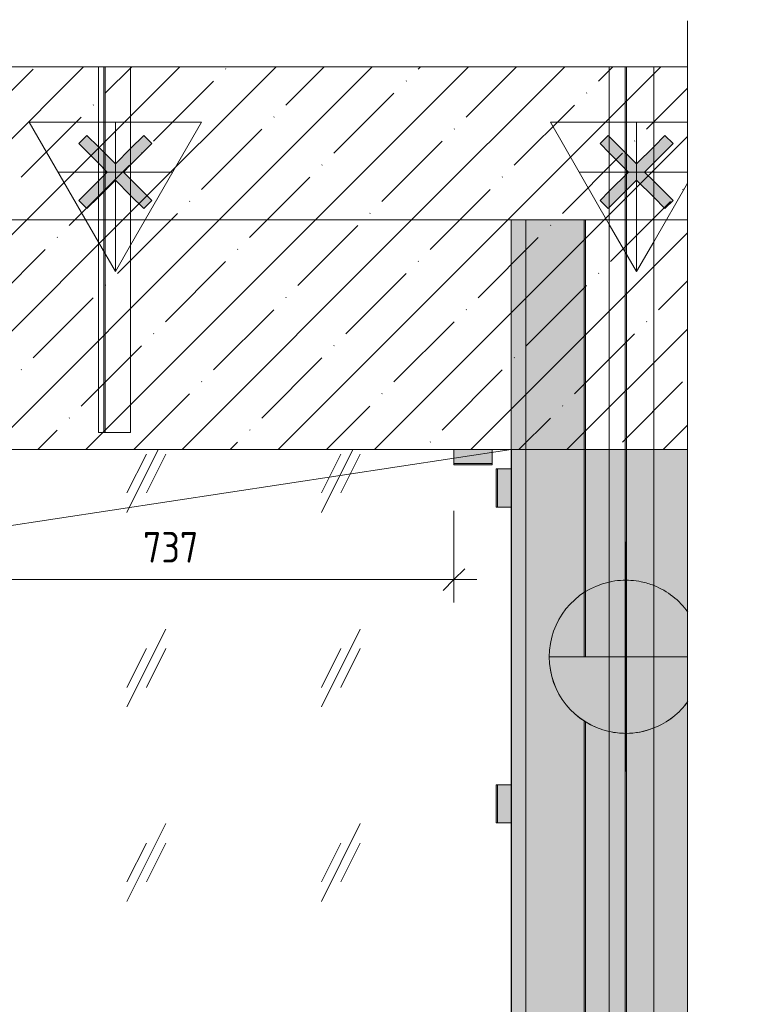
# Model space of a CAD drawing. Header units: millimetres. Extents: x -8351563 to -8343231, y 8501 to 6136062.
# Tile 19 of 42: x -8349493 to -8348529, y 10136 to 11421. Entities that reach past the tile are written whole.
import ezdxf

# ---------------------------------------------------------------- set-up
doc = ezdxf.new("R2010")
doc.units = ezdxf.units.MM
for name, color, linetype, lineweight in [('Обобщенные модели', 7, 'Continuous', 18), ('Окна', 7, 'Continuous', 18), ('Остекление', 7, 'Continuous', 18), ('Проем', 7, 'Continuous', 18), ('Размеры', 7, 'Continuous', 9), ('Размеры-20', 7, 'Continuous', 9), ('Стены', 7, 'Continuous', 18), ('Типовые аннотации', 7, 'Continuous', 18), ('Тонкие линии', 7, 'Continuous', 18), ('Элементы узлов', 7, 'Continuous', 18)]:
    doc.layers.add(name, color=color, linetype=linetype, lineweight=lineweight)
doc.styles.add('GOST Common', font='GOST_Common.ttf', dxfattribs={"width": 0.9, "height": 40})
doc.dimstyles.new('ADSK_Основной_2_0', dxfattribs={"dimscale": 304.8, "dimtxt": 40.2286, "dimasz": 0.092782, "dimexe": 0.098425, "dimexo": 0.19685, "dimgap": 0.032808, "dimtad": 1, "dimdec": 0, "dimzin": 0, "dimdsep": 46, "dimtxsty": 'GOST Common', "dimblk1": 'OBLIQUE', "dimblk2": 'OBLIQUE', "dimsah": 1, "dimcen": 0.09, "dimdle": 0.098425, "dimazin": 0, "dimtfac": 1, "dimtdec": 4, "dimtix": 1, "dimtmove": 0, "dimatfit": 3, "dimfxl": 1, "dimtvp": 1, "dimtfill": 1, "dimtolj": 1, "dimtzin": 0, "dimarcsym": 2})
pattern_1 = [(45, (-8349962.59, 58707.51), (-62.8618, 62.8618), []), (45, (-8349899.73, 58707.51), (-62.8618, 62.8618), [111.125, -22.225, 0.67056, -21.554])]
pattern_2 = [(0, (-8349962.588, 58707.508), (81.28, 20.32), [6.706, -54.254, 6.706, -379.374]), (0, (-8349962.588, 58707.508), (81.28, 20.32), [-67.666, -54.254, 6.706, -115.214, -203.2]), (0, (-8349962.588, 58707.508), (81.28, 20.32), [-243.84, 6.706, -54.254, 6.706, -135.534]), (0, (-8349962.588, 58707.508), (81.28, 20.32), [-311.506, -33.934, 6.706, -94.894]), (120, (-8349932.108, 58717.668), (-58.237636, 60.230545), [6.706, -54.254, 6.706, -379.374]), (120, (-8349932.108, 58717.668), (-58.237636, 60.230545), [-67.666, -54.254, 6.706, -115.214, -203.2]), (120, (-8349932.108, 58717.668), (-58.237636, 60.230545), [-243.84, 6.706, -54.254, 6.706, -135.534]), (120, (-8349932.108, 58717.668), (-58.237636, 60.230545), [-311.506, -33.934, 6.706, -94.894]), (240, (-8349921.948, 58758.308), (-23.042364, -80.550545), [6.706, -54.254, 6.706, -379.374]), (240, (-8349921.948, 58758.308), (-23.042364, -80.550545), [-67.666, -54.254, 6.706, -115.214, -203.2]), (240, (-8349921.948, 58758.308), (-23.042364, -80.550545), [-243.84, 6.706, -54.254, 6.706, -135.534]), (240, (-8349921.948, 58758.308), (-23.042364, -80.550545), [-311.506, -33.934, 6.706, -94.894])]

# ---------------------------------------------------------------- blocks, each defined once
blk = doc.blocks.new('okna_rehau_dvupolnoe - 2310х1800 _створка и глухое_-21120295-Схема устройства несущих элементов окон ПВХ')
at = {"layer": 'Проем', "true_color": 0xeaeaea}
h = blk.add_hatch(dxfattribs=at)
h.set_pattern_fill('FP_1', color=254, style=0, pattern_type=2)
h.set_pattern_definition([(243.435, (-8349810.18, 58885.31), (253.99965, 254.00056), [113.592, -454.369]), (243.435, (-8349835.58, 58859.91), (253.99965, 254.00056), [56.796, -511.165]), (243.435, (-8349810.18, 58859.91), (253.99965, 254.00056), [56.796, -511.165])])
h.paths.add_polyline_path([(-8349287.4, 9060), (-8348850.5, 9060), (-8348850.5, 10860), (-8351160.5, 10860), (-8351160.5, 9060), (-8349666.6, 9060)])
at = {"layer": 'Остекление', "color": 253, "true_color": 0xaaaaaa}
for p, q in [((-8351160.5, 10860), (-8348850.5, 10860)), ((-8348850.5, 10860), (-8351160.5, 10860)), ((-8348850.5, 10860), (-8348850.5, 9095))]:
    blk.add_line(p, q, dxfattribs=at)
at = {"layer": 'Проем', "color": 253, "true_color": 0xaaaaaa}
blk.add_line((-8350782.2, 10566.7), (-8348850.5, 10860), dxfattribs=at)
blk = doc.blocks.new('HILTI_s_Профиль_MFT-T - Профиль MFT-Ta 60x58x1_8 6m-V21-Схема устройства несущих элементов окон ПВХ')
at = {"layer": 'Обобщенные модели', "color": 9, "true_color": 0xddb3b4}
for p, q in [((-8348722.5, 10860), (-8348722.5, 11360)), ((-8348722.5, 10860), (-8348722.5, 11360)), ((-8348701.9, 11248.1), (-8348701.9, 11360)), ((-8348701.9, 10860), (-8348701.9, 11360)), ((-8348700.1, 10860), (-8348700.1, 11360)), ((-8348700.1, 11246.3), (-8348700.1, 11360)), ((-8348664.5, 10860), (-8348664.5, 11360)), ((-8348664.5, 11360), (-8348664.5, 10860)), ((-8348701.9, 11218.1), (-8348701.9, 11226.9)), ((-8348700.1, 11219.9), (-8348700.1, 11225.1)), ((-8348700.1, 10860), (-8348700.1, 11198.7)), ((-8348701.9, 10860), (-8348701.9, 11196.9)), ((-8348722.5, 9032.5), (-8348722.5, 10860)), ((-8348722.5, 9032.5), (-8348722.5, 10860)), ((-8348701.9, 10589.5), (-8348701.9, 10860)), ((-8348701.9, 9032.5), (-8348701.9, 10860)), ((-8348700.1, 9032.5), (-8348700.1, 10860)), ((-8348700.1, 10589.5), (-8348700.1, 10860)), ((-8348664.5, 9032.5), (-8348664.5, 10860)), ((-8348664.5, 10860), (-8348664.5, 9032.5)), ((-8348701.9, 9956.5), (-8348701.9, 10489.6)), ((-8348700.1, 9956.5), (-8348700.1, 10489.6))]:
    blk.add_line(p, q, dxfattribs=at)
blk = doc.blocks.new('HILTI_s_Кронштейн_MFT-MF_LM - Кронштейн MFT-MF 190 LM-V22-Схема устройства несущих элементов окон ПВХ')
at = {"layer": 'Элементы узлов', "true_color": 0xe2e2e2}
blk.add_hatch(color=254, dxfattribs=at).paths.add_polyline_path([(-8348724, 11174.8), (-8348686.9, 11211.9), (-8348649.8, 11174.8), (-8348639.2, 11185.4), (-8348676.3, 11222.5), (-8348639.2, 11259.6), (-8348649.8, 11270.2), (-8348686.9, 11233.1), (-8348724, 11270.2), (-8348734.6, 11259.6), (-8348697.6, 11222.5), (-8348734.6, 11185.4)])
at = {"layer": 'Элементы узлов', "color": 21, "true_color": 0xffaaaa}
blk.add_line((-8348701.9, 11072.5), (-8348701.9, 11360), dxfattribs=at)
at = {"layer": 'Элементы узлов', "color": 253, "true_color": 0xaaaaaa}
for p, q in [((-8348799.5, 11287.5), (-8348722.5, 11287.5)), ((-8348722.5, 11154.1), (-8348799.5, 11287.5)), ((-8348722.5, 11287.5), (-8348664.5, 11287.5)), ((-8348686.9, 11092.5), (-8348686.9, 11287.5)), ((-8348664.5, 11287.5), (-8348620.4, 11287.5)), ((-8348734.6, 11259.6), (-8348724, 11270.2)), ((-8348724, 11270.2), (-8348734.6, 11259.6)), ((-8348724, 11270.2), (-8348722.5, 11268.7)), ((-8348722.5, 11268.7), (-8348724, 11270.2)), ((-8348722.5, 11268.7), (-8348686.9, 11233.1)), ((-8348686.9, 11233.1), (-8348722.5, 11268.7)), ((-8348649.8, 11270.2), (-8348664.5, 11255.5)), ((-8348649.8, 11270.2), (-8348664.5, 11255.5)), ((-8348639.2, 11259.6), (-8348649.8, 11270.2)), ((-8348639.2, 11259.6), (-8348649.8, 11270.2)), ((-8348722.5, 11247.5), (-8348734.6, 11259.6)), ((-8348734.6, 11259.6), (-8348722.5, 11247.5)), ((-8348664.5, 11255.5), (-8348686.9, 11233.1)), ((-8348664.5, 11255.5), (-8348686.9, 11233.1)), ((-8348664.5, 11234.3), (-8348639.2, 11259.6)), ((-8348664.5, 11234.3), (-8348639.2, 11259.6)), ((-8348697.6, 11222.5), (-8348722.5, 11247.5)), ((-8348722.5, 11247.5), (-8348697.6, 11222.5)), ((-8348676.3, 11222.5), (-8348664.5, 11234.3)), ((-8348676.3, 11222.5), (-8348664.5, 11234.3)), ((-8348762, 11222.5), (-8348722.5, 11222.5)), ((-8348722.5, 11197.5), (-8348697.6, 11222.5)), ((-8348722.5, 11222.5), (-8348664.5, 11222.5)), ((-8348697.6, 11222.5), (-8348722.5, 11197.5)), ((-8348722.5, 11176.3), (-8348686.9, 11211.9)), ((-8348722.5, 11176.3), (-8348686.9, 11211.9)), ((-8348664.5, 11189.5), (-8348686.9, 11211.9)), ((-8348686.9, 11211.9), (-8348664.5, 11189.5)), ((-8348664.5, 11210.7), (-8348676.3, 11222.5)), ((-8348664.5, 11210.7), (-8348676.3, 11222.5)), ((-8348664.5, 11222.5), (-8348620.4, 11222.5)), ((-8348639.2, 11185.4), (-8348664.5, 11210.7)), ((-8348639.2, 11185.4), (-8348664.5, 11210.7)), ((-8348620.4, 11207.8), (-8348664.5, 11131.4)), ((-8348734.6, 11185.4), (-8348722.5, 11197.5)), ((-8348722.5, 11197.5), (-8348734.6, 11185.4)), ((-8348649.8, 11174.8), (-8348664.5, 11189.5)), ((-8348664.5, 11189.5), (-8348649.8, 11174.8)), ((-8348734.6, 11185.4), (-8348724, 11174.8)), ((-8348734.6, 11185.4), (-8348724, 11174.8)), ((-8348724, 11174.8), (-8348722.5, 11176.3)), ((-8348724, 11174.8), (-8348722.5, 11176.3)), ((-8348639.2, 11185.4), (-8348649.8, 11174.8)), ((-8348649.8, 11174.8), (-8348639.2, 11185.4)), ((-8348686.9, 11092.5), (-8348722.5, 11154.1)), ((-8348664.5, 11131.4), (-8348686.9, 11092.5))]:
    blk.add_line(p, q, dxfattribs=at)
blk = doc.blocks.new('HILTI_s_Кронштейн_MFT-MF_HS - Кронштейн MFT-MF 190 HS-V23-Схема устройства несущих элементов окон ПВХ')
at = {"layer": 'Элементы узлов', "true_color": 0xe2e2e2}
for points in [[(-8348701, 10489.5), (-8348701, 10589.5), (-8348801.1, 10589.5), (-8348797.6, 10563.6), (-8348787.7, 10539.5), (-8348771.8, 10518.8), (-8348751, 10502.9), (-8348726.9, 10492.9), (-8348718.7, 10491.8)], [(-8348701, 10489.5), (-8348675.2, 10492.9), (-8348651, 10502.9), (-8348630.3, 10518.8), (-8348620.4, 10531.8), (-8348620.4, 10589.5), (-8348701, 10589.5)]]:
    blk.add_hatch(color=254, dxfattribs=at).paths.add_polyline_path(points)
at = {"layer": 'Элементы узлов', "color": 21, "true_color": 0xffaaaa}
blk.add_line((-8348701, 10439.5), (-8348701, 10739.5), dxfattribs=at)
at = {"layer": 'Элементы узлов', "color": 253, "true_color": 0xaaaaaa}
for p, q in [((-8348701, 10489.5), (-8348701, 10689.5)), ((-8348801.1, 10589.5), (-8348722.5, 10589.5)), ((-8348722.5, 10589.5), (-8348801.1, 10589.5)), ((-8348722.5, 10589.5), (-8348664.5, 10589.5)), ((-8348701, 10589.5), (-8348722.5, 10589.5)), ((-8348701, 10589.5), (-8348701, 10489.5)), ((-8348664.5, 10589.5), (-8348701, 10589.5)), ((-8348701, 10489.5), (-8348701, 10589.5)), ((-8348664.5, 10589.5), (-8348620.4, 10589.5)), ((-8348620.4, 10589.5), (-8348664.5, 10589.5))]:
    blk.add_line(p, q, dxfattribs=at)
for start, end in [(102.6111, 257.4882), (93.913, 102.5118), (78.2609, 93.913), (68.3946, 78.2609), (35.649, 68.3946), (180, 257.5556), (291.6167, 324.4017), (291.6054, 324.351), (257.4882, 291.6054), (257.5556, 270), (270, 291.6167)]:
    blk.add_arc((-8348701, 10589.5), 100, start, end, dxfattribs=at)
blk = doc.blocks.new('HILTI_s_Профиль_MFT-T - Профиль MFT-Ta 60x42x1_8 6m-21127791-Схема устройства несущих элементов окон ПВХ')
at = {"layer": 'Обобщенные модели', "color": 254, "true_color": 0xe2c5df}
for p, q in [((-8349390, 10882.5), (-8349390, 11360)), ((-8349390, 10882.5), (-8349390, 11360)), ((-8349382.9, 11248.1), (-8349382.9, 11360)), ((-8349382.9, 10882.5), (-8349382.9, 11360)), ((-8349381.1, 10882.5), (-8349381.1, 11360)), ((-8349381.1, 11246.3), (-8349381.1, 11360)), ((-8349348, 10882.5), (-8349348, 11360)), ((-8349348, 11360), (-8349348, 10882.5)), ((-8349382.9, 11218.1), (-8349382.9, 11226.9)), ((-8349381.1, 11219.9), (-8349381.1, 11225.1)), ((-8349381.1, 10882.5), (-8349381.1, 11198.7)), ((-8349382.9, 10882.5), (-8349382.9, 11196.9)), ((-8349348, 10882.5), (-8349390, 10882.5)), ((-8349390, 10882.5), (-8349382.9, 10882.5)), ((-8349382.9, 10882.5), (-8349381.1, 10882.5)), ((-8349381.1, 10882.5), (-8349348, 10882.5))]:
    blk.add_line(p, q, dxfattribs=at)
blk = doc.blocks.new('HILTI_s_Кронштейн_MFT-MF_LM - Кронштейн MFT-MF 190 LM-V25-Схема устройства несущих элементов окон ПВХ')
at = {"layer": 'Элементы узлов', "true_color": 0xe2e2e2}
blk.add_hatch(color=254, dxfattribs=at).paths.add_polyline_path([(-8349405, 11174.8), (-8349367.9, 11211.9), (-8349330.8, 11174.8), (-8349320.2, 11185.4), (-8349357.3, 11222.5), (-8349320.2, 11259.6), (-8349330.8, 11270.2), (-8349367.9, 11233.1), (-8349405, 11270.2), (-8349415.6, 11259.6), (-8349378.6, 11222.5), (-8349415.6, 11185.4)])
at = {"layer": 'Элементы узлов', "color": 21, "true_color": 0xffaaaa}
blk.add_line((-8349382.9, 11072.5), (-8349382.9, 11360), dxfattribs=at)
at = {"layer": 'Элементы узлов', "color": 253, "true_color": 0xaaaaaa}
for p, q in [((-8349480.5, 11287.5), (-8349390, 11287.5)), ((-8349390, 11130.7), (-8349480.5, 11287.5)), ((-8349390, 11287.5), (-8349348, 11287.5)), ((-8349367.9, 11092.5), (-8349367.9, 11287.5)), ((-8349348, 11287.5), (-8349255.4, 11287.5)), ((-8349255.4, 11287.5), (-8349348, 11127)), ((-8349415.6, 11259.6), (-8349405, 11270.2)), ((-8349405, 11270.2), (-8349415.6, 11259.6)), ((-8349405, 11270.2), (-8349390, 11255.2)), ((-8349390, 11255.2), (-8349405, 11270.2)), ((-8349330.8, 11270.2), (-8349348, 11253)), ((-8349330.8, 11270.2), (-8349348, 11253)), ((-8349320.2, 11259.6), (-8349330.8, 11270.2)), ((-8349320.2, 11259.6), (-8349330.8, 11270.2)), ((-8349390, 11234), (-8349415.6, 11259.6)), ((-8349415.6, 11259.6), (-8349390, 11234)), ((-8349390, 11255.2), (-8349367.9, 11233.1)), ((-8349367.9, 11233.1), (-8349390, 11255.2)), ((-8349348, 11253), (-8349367.9, 11233.1)), ((-8349348, 11253), (-8349367.9, 11233.1)), ((-8349348, 11231.8), (-8349320.2, 11259.6)), ((-8349348, 11231.8), (-8349320.2, 11259.6)), ((-8349378.6, 11222.5), (-8349390, 11234)), ((-8349390, 11234), (-8349378.6, 11222.5)), ((-8349357.3, 11222.5), (-8349348, 11231.8)), ((-8349357.3, 11222.5), (-8349348, 11231.8)), ((-8349443, 11222.5), (-8349390, 11222.5)), ((-8349390, 11211), (-8349378.6, 11222.5)), ((-8349390, 11222.5), (-8349348, 11222.5)), ((-8349378.6, 11222.5), (-8349390, 11211)), ((-8349390, 11189.8), (-8349367.9, 11211.9)), ((-8349390, 11189.8), (-8349367.9, 11211.9)), ((-8349348, 11192), (-8349367.9, 11211.9)), ((-8349367.9, 11211.9), (-8349348, 11192)), ((-8349348, 11213.2), (-8349357.3, 11222.5)), ((-8349348, 11213.2), (-8349357.3, 11222.5)), ((-8349348, 11222.5), (-8349292.9, 11222.5)), ((-8349320.2, 11185.4), (-8349348, 11213.2)), ((-8349320.2, 11185.4), (-8349348, 11213.2)), ((-8349415.6, 11185.4), (-8349390, 11211)), ((-8349390, 11211), (-8349415.6, 11185.4)), ((-8349405, 11174.8), (-8349390, 11189.8)), ((-8349405, 11174.8), (-8349390, 11189.8)), ((-8349330.8, 11174.8), (-8349348, 11192)), ((-8349348, 11192), (-8349330.8, 11174.8)), ((-8349415.6, 11185.4), (-8349405, 11174.8)), ((-8349415.6, 11185.4), (-8349405, 11174.8)), ((-8349320.2, 11185.4), (-8349330.8, 11174.8)), ((-8349330.8, 11174.8), (-8349320.2, 11185.4)), ((-8349367.9, 11092.5), (-8349390, 11130.7)), ((-8349348, 11127), (-8349367.9, 11092.5))]:
    blk.add_line(p, q, dxfattribs=at)
blk = doc.blocks.new('HILTI_s_СПК_Пластина крепежная - HILTI_s_СПК_Пластина крепежная-21151139-Схема устройства несущих элементов окон ПВХ')
at = {"layer": 'Обобщенные модели', "true_color": 0xff0080}
for points in [[(-8350348.8, 10842), (-8350348.8, 10860), (-8350398.8, 10860), (-8350398.8, 10842)], [(-8350398.8, 10840), (-8350348.8, 10840), (-8350348.8, 10842), (-8350398.8, 10842)]]:
    blk.add_hatch(color=230, dxfattribs=at).paths.add_polyline_path(points)
at = {"layer": 'Обобщенные модели'}
for p, q in [((-8350398.8, 10842), (-8350398.8, 10860)), ((-8350398.8, 10860), (-8350348.8, 10860)), ((-8350348.8, 10860), (-8350348.8, 10842)), ((-8350398.8, 10840), (-8350398.8, 10842)), ((-8350398.8, 10842), (-8350348.8, 10842)), ((-8350398.8, 10840), (-8350348.8, 10840)), ((-8350348.8, 10842), (-8350348.8, 10840))]:
    blk.add_line(p, q, dxfattribs=at)
blk = doc.blocks.new('HILTI_s_СПК_Пластина крепежная - HILTI_s_СПК_Пластина крепежная-V43-Схема устройства несущих элементов окон ПВХ')
at = {"layer": 'Обобщенные модели', "true_color": 0xff0080}
for points in [[(-8348870.5, 10372.5), (-8348868.5, 10372.5), (-8348868.5, 10422.5), (-8348870.5, 10422.5)], [(-8348868.5, 10372.5), (-8348850.5, 10372.5), (-8348850.5, 10422.5), (-8348868.5, 10422.5)]]:
    blk.add_hatch(color=230, dxfattribs=at).paths.add_polyline_path(points)
at = {"layer": 'Обобщенные модели'}
for p, q in [((-8348870.5, 10422.5), (-8348868.5, 10422.5)), ((-8348870.5, 10422.5), (-8348870.5, 10372.5)), ((-8348868.5, 10422.5), (-8348850.5, 10422.5)), ((-8348868.5, 10422.5), (-8348868.5, 10372.5)), ((-8348850.5, 10422.5), (-8348850.5, 10372.5)), ((-8348868.5, 10372.5), (-8348870.5, 10372.5)), ((-8348850.5, 10372.5), (-8348868.5, 10372.5))]:
    blk.add_line(p, q, dxfattribs=at)
blk = doc.blocks.new('HILTI_s_СПК_Профиль 97х157 - Профиль для окна на выносе-21151141-Схема устройства несущих элементов окон ПВХ')
at = {"layer": 'Обобщенные модели', "true_color": 0xff0080}
for points in [[(-8348850.5, 8900), (-8348846.4, 8900), (-8348846.4, 11160), (-8348850.5, 11160), (-8348850.5, 8940.1)], [(-8348846.4, 8900), (-8348831.5, 8900), (-8348831.5, 11160), (-8348846.4, 11160), (-8348846.4, 8940.1)], [(-8348831.5, 8900), (-8348757.9, 8900), (-8348758, 9242.3), (-8348771.8, 9252.8), (-8348787.7, 9273.5), (-8348797.6, 9297.6), (-8348801.1, 9323.5), (-8348757.9, 9323.5), (-8348757.9, 9875.2), (-8348771.8, 9885.8), (-8348787.7, 9906.5), (-8348797.6, 9930.6), (-8348801.1, 9956.5), (-8348757.9, 9956.5), (-8348757.9, 10508.2), (-8348771.8, 10518.8), (-8348787.7, 10539.5), (-8348797.6, 10563.6), (-8348801.1, 10589.5), (-8348757.9, 10589.5), (-8348757.9, 11160), (-8348831.5, 11160), (-8348831.5, 8940.1)]]:
    blk.add_hatch(color=230, dxfattribs=at).paths.add_polyline_path(points)
h = blk.add_hatch(color=230, dxfattribs=at)
h.paths.add_polyline_path([(-8348757.9, 8900), (-8348755.5, 8900), (-8348755.6, 9240.4), (-8348757.9, 9242.2), (-8348757.9, 8964.3)])
h.paths.add_polyline_path([(-8348757.3, 9323.5), (-8348755.5, 9323.5), (-8348755.7, 9873.5), (-8348757.9, 9875.2), (-8348757.8, 9323.5)])
h.paths.add_polyline_path([(-8348757.3, 9956.5), (-8348755.5, 9956.5), (-8348755.6, 10506.4), (-8348757.9, 10508.2), (-8348757.9, 9956.5), (-8348757.6, 9956.5)])
h.paths.add_polyline_path([(-8348757.3, 10589.5), (-8348755.5, 10589.5), (-8348755.6, 11160), (-8348757.9, 11160), (-8348757.9, 10589.5), (-8348757.4, 10589.5)])
h = blk.add_hatch(color=230, dxfattribs=at)
h.paths.add_polyline_path([(-8348755.5, 8900), (-8348753.5, 8900), (-8348753.5, 9238.8), (-8348755.5, 9240.3), (-8348755.5, 8962.3)])
h.paths.add_polyline_path([(-8348755.5, 9323.5), (-8348753.5, 9323.5), (-8348753.5, 9871.8), (-8348755.5, 9873.3), (-8348755.5, 9399.6)])
h.paths.add_polyline_path([(-8348755.5, 9956.5), (-8348753.5, 9956.5), (-8348753.5, 10504.8), (-8348755.5, 10506.3), (-8348755.5, 10134.8)])
h.paths.add_polyline_path([(-8348753.5, 10589.5), (-8348753.5, 11160), (-8348755.5, 11160), (-8348755.5, 10589.5)])
at = {"layer": 'Обобщенные модели'}
for p, q in [((-8348850.5, 11160), (-8348850.5, 10860)), ((-8348850.5, 11160), (-8348850.3, 11160)), ((-8348850.3, 11160), (-8348847.5, 11160)), ((-8348847.5, 11160), (-8348846.4, 11160)), ((-8348846.4, 11160), (-8348831.5, 11160)), ((-8348831.5, 11160), (-8348757.9, 11160)), ((-8348831.5, 11160), (-8348831.5, 10860)), ((-8348757.9, 11160), (-8348755.6, 11160)), ((-8348755.6, 11160), (-8348755.5, 11160)), ((-8348755.5, 11160), (-8348753.5, 11160)), ((-8348755.5, 11160), (-8348755.5, 10860)), ((-8348753.5, 10860), (-8348753.5, 11160)), ((-8348850.5, 10860), (-8348850.5, 9040)), ((-8348831.5, 10860), (-8348831.5, 8900)), ((-8348755.5, 10860), (-8348755.5, 10589.5)), ((-8348753.5, 10589.5), (-8348753.5, 10860)), ((-8348755.5, 10506.3), (-8348755.5, 9956.5)), ((-8348753.5, 9956.5), (-8348753.5, 10504.8))]:
    blk.add_line(p, q, dxfattribs=at)
blk = doc.blocks.new('HILTI_Линия_Разрыва - Тип 1-21305836-Схема устройства несущих элементов окон ПВХ')
at = {"layer": 'Элементы узлов'}
blk.add_line((-8350047, 11360), (-8348620.4, 11360), dxfattribs=at)
blk = doc.blocks.new('HILTI_Линия_Разрыва - Тип 1-21305747-Схема устройства несущих элементов окон ПВХ')
at = {"layer": 'Элементы узлов'}
blk.add_line((-8351518.7, 8561.1), (-8351518.7, 9938.5), dxfattribs=at)
blk = doc.blocks.new('DIMBLOCK3-Схема устройства несущих элементов окон ПВХ')
at = {"layer": 'Размеры-20'}
for p, q in [((-8349662.2, 10780), (-8349662.2, 10660.3)), ((-8349662.2, 10690.3), (-8349662.2, 10780)), ((-8348925.5, 10780), (-8348925.5, 10660.3)), ((-8348925.5, 10690.3), (-8348925.5, 10780)), ((-8349662.2, 10690.3), (-8348895.5, 10690.3))]:
    blk.add_line(p, q, dxfattribs=at)
at = {"layer": 'Размеры-20', "lineweight": 18}
for p, q in [((-8349662.2, 10690.3), (-8349648, 10704.4)), ((-8348925.5, 10690.3), (-8348911.3, 10704.4)), ((-8349662.2, 10690.3), (-8349676.3, 10676.1)), ((-8348925.5, 10690.3), (-8348939.6, 10676.1))]:
    blk.add_line(p, q, dxfattribs=at)
at = {"layer": 'Размеры-20', "color": 0, "insert": (-8349331.7, 10752.5), "char_height": 40, "width": 90.821, "attachment_point": 1, "line_spacing_factor": 1.022761, "style": 'GOST Common', "bg_fill": 3, "box_fill_scale": 1.25, "bg_fill_color": 256, "bg_fill_true_color": 13158600, "bg_fill_transparency": 0}
blk.add_mtext('737', dxfattribs=at)
blk = doc.blocks.new('_Oblique')
at = {"color": 0, "linetype": 'ByBlock', "lineweight": -2}
blk.add_line((-0.5, -0.5), (0.5, 0.5), dxfattribs=at)

msp = doc.modelspace()

# ---------------------------------------------------------------- hatches: boundary and pattern name
at = {"layer": 'Элементы узлов'}
h = msp.add_hatch(dxfattribs=at)
h.set_pattern_fill('FP_3', color=256, style=0, pattern_type=2)
h.set_pattern_definition(pattern_2)
h.paths.add_polyline_path([(-8348529.1, 11410), (-8348529.1, 11421.4), (-8348570.4, 11421.4), (-8348570.4, 11410)])
h = msp.add_hatch(dxfattribs=at)
h.set_pattern_fill('FP_2', color=256, style=0, pattern_type=2)
h.set_pattern_definition(pattern_1)
h.paths.add_polyline_path([(-8348620.4, 11160), (-8348620.4, 11360), (-8350047, 11360), (-8350047, 11344.3), (-8350069.5, 11344.3), (-8350069.5, 11360), (-8350080.5, 11325.4), (-8350091.5, 11360), (-8351518.7, 11360), (-8351518.7, 11160), (-8348718.7, 11160)])
h = msp.add_hatch(dxfattribs=at)
h.set_pattern_fill('FP_2', color=256, style=0, pattern_type=2)
h.set_pattern_definition(pattern_1)
h.paths.add_polyline_path([(-8348620.4, 10860), (-8348620.4, 11160), (-8351518.7, 11160), (-8351518.7, 10860), (-8348718.7, 10860)])
h = msp.add_hatch(dxfattribs=at)
h.set_pattern_fill('FP_3', color=256, style=0, pattern_type=2)
h.set_pattern_definition(pattern_2)
h.paths.add_polyline_path([(-8349856.2, 8561.1), (-8348620.4, 8561.1), (-8348620.4, 9938), (-8348636.1, 9938), (-8348636.1, 9960.5), (-8348620.4, 9960.5), (-8348655, 9971.5), (-8348620.4, 9982.5), (-8348620.4, 10860), (-8348850.3, 10860), (-8348850.3, 9040), (-8351160.5, 9040), (-8351160.5, 10860), (-8351518.7, 10860), (-8351518.7, 9983.1), (-8351503, 9983.1), (-8351503, 9960.5), (-8351518.7, 9960.5), (-8351484.1, 9949.5), (-8351518.7, 9938.5), (-8351518.7, 8561.1), (-8350041.2, 8561.1), (-8350041.2, 8576.8), (-8350018.7, 8576.8), (-8350018.7, 8561.1), (-8350007.7, 8595.7), (-8349996.7, 8561.1)])

# ---------------------------------------------------------------- linework, layer by layer
at = {"layer": 'Обобщенные модели'}
for p, q in [((-8349390, 11160), (-8349505.3, 11160)), ((-8349348, 11160), (-8349390, 11160)), ((-8348850.5, 11160), (-8349348, 11160)), ((-8348722.5, 11160), (-8348753.5, 11160)), ((-8348664.5, 11160), (-8348722.5, 11160)), ((-8348620.4, 11160), (-8348664.5, 11160))]:
    msp.add_line(p, q, dxfattribs=at)
at = {"layer": 'Стены'}
msp.add_line((-8348850.5, 9060), (-8348850.5, 10860), dxfattribs=at)
at = {"layer": 'Типовые аннотации', "lineweight": 9}
msp.add_line((-8348620.4, 11360), (-8348620.4, 11420), dxfattribs=at)
at = {"layer": 'Тонкие линии'}
for p, q in [((-8351518.7, 11160), (-8348620.4, 11160)), ((-8348620.4, 11160), (-8351518.7, 11160)), ((-8351160.5, 10860), (-8348850.3, 10860)), ((-8348850.3, 10860), (-8348620.4, 10860)), ((-8348620.4, 10860), (-8348850.3, 10860)), ((-8348850.3, 10860), (-8348850.3, 9040))]:
    msp.add_line(p, q, dxfattribs=at)

# ---------------------------------------------------------------- block references
at = {"layer": 'Обобщенные модели', "color": 253, "true_color": 0xaaaaaa}
for name in ['HILTI_s_Кронштейн_MFT-MF_LM - Кронштейн MFT-MF 190 LM-V25-Схема устройства несущих элементов окон ПВХ', 'HILTI_s_Кронштейн_MFT-MF_LM - Кронштейн MFT-MF 190 LM-V22-Схема устройства несущих элементов окон ПВХ', 'HILTI_s_Кронштейн_MFT-MF_HS - Кронштейн MFT-MF 190 HS-V23-Схема устройства несущих элементов окон ПВХ']:
    msp.add_blockref(name, (0, 0), dxfattribs=at)
at = {"layer": 'Обобщенные модели', "color": 254, "true_color": 0xe2c5df}
msp.add_blockref('HILTI_s_Профиль_MFT-T - Профиль MFT-Ta 60x42x1_8 6m-21127791-Схема устройства несущих элементов окон ПВХ', (0, 0), dxfattribs=at)
at = {"layer": 'Обобщенные модели', "color": 9, "true_color": 0xddb3b4}
msp.add_blockref('HILTI_s_Профиль_MFT-T - Профиль MFT-Ta 60x58x1_8 6m-V21-Схема устройства несущих элементов окон ПВХ', (0, 0), dxfattribs=at)
at = {"layer": 'Обобщенные модели'}
for name, p in [('HILTI_s_СПК_Профиль 97х157 - Профиль для окна на выносе-21151141-Схема устройства несущих элементов окон ПВХ', (0, 0)), ('HILTI_s_СПК_Пластина крепежная - HILTI_s_СПК_Пластина крепежная-21151139-Схема устройства несущих элементов окон ПВХ', (1473.3, 0)), ('HILTI_s_СПК_Пластина крепежная - HILTI_s_СПК_Пластина крепежная-V43-Схема устройства несущих элементов окон ПВХ', (0, 412.5)), ('HILTI_s_СПК_Пластина крепежная - HILTI_s_СПК_Пластина крепежная-V43-Схема устройства несущих элементов окон ПВХ', (0, 0))]:
    msp.add_blockref(name, p, dxfattribs=at)
at = {"layer": 'Окна', "color": 253, "true_color": 0xaaaaaa}
msp.add_blockref('okna_rehau_dvupolnoe - 2310х1800 _створка и глухое_-21120295-Схема устройства несущих элементов окон ПВХ', (0, 0), dxfattribs=at)
at = {"layer": 'Элементы узлов'}
msp.add_blockref('HILTI_Линия_Разрыва - Тип 1-21305836-Схема устройства несущих элементов окон ПВХ', (0, 0), dxfattribs=at)
at = {"layer": 'Элементы узлов', "rotation": 180}
msp.add_blockref('HILTI_Линия_Разрыва - Тип 1-21305747-Схема устройства несущих элементов окон ПВХ', (-16700139.1, 19921.1), dxfattribs=at)

# ---------------------------------------------------------------- next in the draw order: dimensions: what is measured, and where the dimension line sits
at = {"layer": 'Размеры'}
dim = msp.add_linear_dim(base=(-8348925.5, 10690.3), p1=(-8349662.2, 10840), p2=(-8348925.5, 10840), dimstyle='ADSK_Основной_2_0', override={"dimpost": '<>', "dimfxl": 736.666667}, dxfattribs=at)
dim.commit()
dim.dimension.update_dxf_attribs({"geometry": 'DIMBLOCK3-Схема устройства несущих элементов окон ПВХ', "text_midpoint": (-8349293.8, 10720.3)})

doc.saveas('drawing.dxf')
